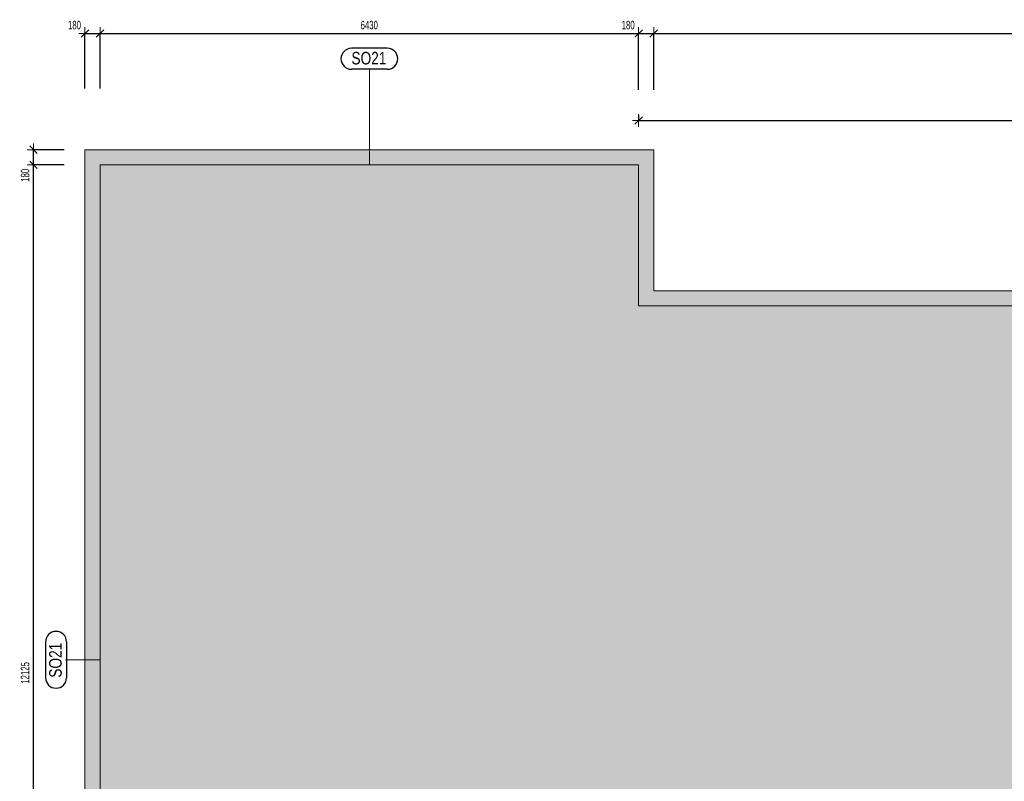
# Model space of a CAD drawing. Header units: millimetres. Extents: x -97971 to 48677, y -63570 to -5533.
# Tile 30 of 65: x -18897 to -7142, y -52833 to -43739. Entities that reach past the tile are written whole.
import ezdxf

# ---------------------------------------------------------------- set-up
doc = ezdxf.new("R2010")
doc.units = ezdxf.units.MM
doc.header["$PDMODE"] = 65
for name, color, linetype, lineweight in [('XR$1$1.PP - NÁVRH_1', 7, 'Continuous', 25), ('XR$2$KOTY_1', 7, 'Continuous', 25), ('XR$7$FILING ___1', 7, 'Continuous', 25)]:
    doc.layers.add(name, color=color, linetype=linetype, lineweight=lineweight)
doc.styles.add('ARIAL', font='ARIAL.TTF')
doc.styles.add('ARIALNARROW', font='ARIALN.TTF')
doc.dimstyles.new('DIMSTYLE_3', dxfattribs={"dimtxt": 100, "dimasz": 150, "dimexe": 0, "dimexo": 0, "dimgap": 50, "dimtad": 2, "dimdec": 0, "dimrnd": 5, "dimzin": 12, "dimdsep": 46, "dimtxsty": 'ARIALNARROW', "dimblk1": 'ALL_ML_STRICH', "dimblk2": 'ALL_ML_STRICH', "dimsah": 1, "dimcen": 0, "dimclrd": 6, "dimclre": 6, "dimclrt": 6, "dimadec": 0, "dimazin": 0, "dimtfac": 1, "dimtdec": 0, "dimtix": 1, "dimtmove": 2, "dimatfit": 3, "dimfxl": 0, "dimtzin": 0, "dimlwd": 0, "dimlwe": 13, "dimarcsym": 0})
doc.dimstyles.new('DIMSTYLE_5', dxfattribs={"dimtxt": 100, "dimasz": 150, "dimexe": 0, "dimexo": 0, "dimgap": 50, "dimtad": 2, "dimdec": 0, "dimrnd": 5, "dimzin": 12, "dimdsep": 46, "dimtxsty": 'ARIALNARROW', "dimblk1": 'ALL_ML_STRICH', "dimblk2": 'ALL_ML_STRICH', "dimsah": 1, "dimcen": 0, "dimclrd": 6, "dimclre": 6, "dimclrt": 6, "dimadec": 0, "dimazin": 0, "dimtfac": 1, "dimtdec": 0, "dimtix": 1, "dimtmove": 2, "dimatfit": 3, "dimfxl": 0, "dimtvp": 1.2, "dimtzin": 0, "dimlwd": 0, "dimlwe": 13, "dimarcsym": 0})

# ---------------------------------------------------------------- blocks, each defined once
blk = doc.blocks.new('ALL_ML_STRICH')
at = {"color": 0, "linetype": 'ByBlock', "lineweight": -2}
for p, q in [((-1, 0), (0.5, 0)), ((-0.3, -0.3), (0.3, 0.3)), ((0, -0.5), (0, 0.5))]:
    blk.add_line(p, q, dxfattribs=at)
blk = doc.blocks.new('*D26')
at = {"layer": 'DEFPOINTS', "color": 6, "linetype": 'Continuous', "lineweight": 13}
for p in [(-18118, -43904), (-18118, -45292), (-17938, -45472)]:
    blk.add_point(p, dxfattribs=at)
at = {"layer": 'XR$2$KOTY_1', "color": 6, "linetype": 'Continuous', "lineweight": -2}
for p, q in [((-18118, -44561), (-18118, -43904)), ((-18118, -43904), (-17938, -43904)), ((-17938, -44562), (-17938, -43904))]:
    blk.add_line(p, q, dxfattribs=at)
at = {"layer": 'XR$2$KOTY_1', "color": 6, "linetype": 'Continuous', "lineweight": 13, "xscale": 150, "yscale": 150, "zscale": 150, "rotation": 180}
blk.add_blockref('ALL_ML_STRICH', (-18118, -43904), dxfattribs=at)
at = {"layer": 'XR$2$KOTY_1', "color": 6, "linetype": 'Continuous', "lineweight": 13, "xscale": 150, "yscale": 150, "zscale": 150}
blk.add_blockref('ALL_ML_STRICH', (-17938, -43904), dxfattribs=at)
at = {"layer": 'XR$2$KOTY_1', "color": 6, "linetype": 'Continuous', "lineweight": 13, "insert": (-18243, -43804), "char_height": 100, "width": 243.43, "attachment_point": 5, "style": 'ARIALNARROW'}
blk.add_mtext('\\W0.81;\\A1;{180}', dxfattribs=at)
blk = doc.blocks.new('*D27')
at = {"layer": 'DEFPOINTS', "color": 6, "linetype": 'Continuous', "lineweight": 13}
for p in [(-17938, -43904), (-17938, -45472), (-11508, -45472)]:
    blk.add_point(p, dxfattribs=at)
at = {"layer": 'XR$2$KOTY_1', "color": 6, "linetype": 'Continuous', "lineweight": -2}
for p, q in [((-17938, -44562), (-17938, -43904)), ((-17938, -43904), (-11508, -43904)), ((-11508, -44577), (-11508, -43904))]:
    blk.add_line(p, q, dxfattribs=at)
at = {"layer": 'XR$2$KOTY_1', "color": 6, "linetype": 'Continuous', "lineweight": 13, "xscale": 150, "yscale": 150, "zscale": 150, "rotation": 180}
blk.add_blockref('ALL_ML_STRICH', (-17938, -43904), dxfattribs=at)
at = {"layer": 'XR$2$KOTY_1', "color": 6, "linetype": 'Continuous', "lineweight": 13, "xscale": 150, "yscale": 150, "zscale": 150}
blk.add_blockref('ALL_ML_STRICH', (-11508, -43904), dxfattribs=at)
at = {"layer": 'XR$2$KOTY_1', "color": 6, "linetype": 'Continuous', "lineweight": 13, "insert": (-14724, -43804), "char_height": 100, "width": 324.57, "attachment_point": 5, "style": 'ARIALNARROW'}
blk.add_mtext('\\W0.81;\\A1;{6430}', dxfattribs=at)
blk = doc.blocks.new('*D28')
at = {"layer": 'DEFPOINTS', "color": 6, "linetype": 'Continuous', "lineweight": 13}
for p in [(-11508, -43904), (-11328, -45292), (-11508, -45472)]:
    blk.add_point(p, dxfattribs=at)
at = {"layer": 'XR$2$KOTY_1', "color": 6, "linetype": 'Continuous', "lineweight": -2}
for p, q in [((-11508, -44577), (-11508, -43904)), ((-11508, -43904), (-11328, -43904)), ((-11328, -44577), (-11328, -43904))]:
    blk.add_line(p, q, dxfattribs=at)
at = {"layer": 'XR$2$KOTY_1', "color": 6, "linetype": 'Continuous', "lineweight": 13, "xscale": 150, "yscale": 150, "zscale": 150, "rotation": 180}
blk.add_blockref('ALL_ML_STRICH', (-11508, -43904), dxfattribs=at)
at = {"layer": 'XR$2$KOTY_1', "color": 6, "linetype": 'Continuous', "lineweight": 13, "xscale": 150, "yscale": 150, "zscale": 150}
blk.add_blockref('ALL_ML_STRICH', (-11328, -43904), dxfattribs=at)
at = {"layer": 'XR$2$KOTY_1', "color": 6, "linetype": 'Continuous', "lineweight": 13, "insert": (-11633, -43804), "char_height": 100, "width": 243.43, "attachment_point": 5, "style": 'ARIALNARROW'}
blk.add_mtext('\\W0.81;\\A1;{180}', dxfattribs=at)
blk = doc.blocks.new('*D29')
at = {"layer": 'DEFPOINTS', "color": 6, "linetype": 'Continuous', "lineweight": 13}
for p in [(-11328, -43904), (-11328, -45292), (16997, -45292)]:
    blk.add_point(p, dxfattribs=at)
at = {"layer": 'XR$2$KOTY_1', "color": 6, "linetype": 'Continuous', "lineweight": -2}
for p, q in [((-11328, -44577), (-11328, -43904)), ((-11328, -43904), (16997, -43904)), ((16997, -44645), (16997, -43904))]:
    blk.add_line(p, q, dxfattribs=at)
at = {"layer": 'XR$2$KOTY_1', "color": 6, "linetype": 'Continuous', "lineweight": 13, "xscale": 150, "yscale": 150, "zscale": 150, "rotation": 180}
blk.add_blockref('ALL_ML_STRICH', (-11328, -43904), dxfattribs=at)
at = {"layer": 'XR$2$KOTY_1', "color": 6, "linetype": 'Continuous', "lineweight": 13, "xscale": 150, "yscale": 150, "zscale": 150}
blk.add_blockref('ALL_ML_STRICH', (16997, -43904), dxfattribs=at)
at = {"layer": 'XR$2$KOTY_1', "color": 6, "linetype": 'Continuous', "lineweight": 13, "insert": (2830, -43804), "char_height": 100, "width": 405.71, "attachment_point": 5, "style": 'ARIALNARROW'}
blk.add_mtext('\\W0.81;\\A1;{28325}', dxfattribs=at)
blk = doc.blocks.new('*D34')
at = {"layer": 'DEFPOINTS', "color": 6, "linetype": 'Continuous', "lineweight": 13}
for p in [(-17938, -45472), (-18732, -57597), (-17938, -57597)]:
    blk.add_point(p, dxfattribs=at)
at = {"layer": 'XR$2$KOTY_1', "color": 6, "linetype": 'Continuous', "lineweight": -2}
for p, q in [((-18368, -45472), (-18732, -45472)), ((-18732, -57597), (-18732, -45472)), ((-18368, -57597), (-18732, -57597))]:
    blk.add_line(p, q, dxfattribs=at)
at = {"layer": 'XR$2$KOTY_1', "color": 6, "linetype": 'Continuous', "lineweight": 13, "xscale": 150, "yscale": 150, "zscale": 150}
for p, rotation in [((-18732, -45472), 90), ((-18732, -57597), 270)]:
    blk.add_blockref('ALL_ML_STRICH', p, dxfattribs=dict(at, rotation=rotation))
at = {"layer": 'XR$2$KOTY_1', "color": 6, "linetype": 'Continuous', "lineweight": 13, "insert": (-18832, -51539), "char_height": 100, "width": 405.71, "attachment_point": 5, "rotation": 90, "style": 'ARIALNARROW'}
blk.add_mtext('\\W0.81;\\A1;{12125}', dxfattribs=at)
blk = doc.blocks.new('*D35')
at = {"layer": 'DEFPOINTS', "color": 6, "linetype": 'Continuous', "lineweight": 13}
for p in [(-18118, -45292), (-18732, -45472), (-17938, -45472)]:
    blk.add_point(p, dxfattribs=at)
at = {"layer": 'XR$2$KOTY_1', "color": 6, "linetype": 'Continuous', "lineweight": -2}
for p, q in [((-18368, -45292), (-18732, -45292)), ((-18732, -45472), (-18732, -45292)), ((-18368, -45472), (-18732, -45472))]:
    blk.add_line(p, q, dxfattribs=at)
at = {"layer": 'XR$2$KOTY_1', "color": 6, "linetype": 'Continuous', "lineweight": 13, "xscale": 150, "yscale": 150, "zscale": 150}
for p, rotation in [((-18732, -45292), 90), ((-18732, -45472), 270)]:
    blk.add_blockref('ALL_ML_STRICH', p, dxfattribs=dict(at, rotation=rotation))
at = {"layer": 'XR$2$KOTY_1', "color": 6, "linetype": 'Continuous', "lineweight": 13, "insert": (-18832, -45597), "char_height": 100, "width": 243.43, "attachment_point": 5, "rotation": 90, "style": 'ARIALNARROW'}
blk.add_mtext('\\W0.81;\\A1;{180}', dxfattribs=at)
blk = doc.blocks.new('*D187')
at = {"layer": 'DEFPOINTS', "color": 6, "linetype": 'Continuous', "lineweight": 13}
for p in [(-11508, -44943), (-11508, -47157), (-2053, -47607)]:
    blk.add_point(p, dxfattribs=at)
at = {"layer": 'XR$2$KOTY_1', "color": 6, "linetype": 'Continuous', "lineweight": -2}
for p, q in [((-11508, -44880), (-11508, -44943)), ((-11508, -44943), (-2053, -44943)), ((-2053, -45519), (-2053, -44943))]:
    blk.add_line(p, q, dxfattribs=at)
at = {"layer": 'XR$2$KOTY_1', "color": 6, "linetype": 'Continuous', "lineweight": 13, "xscale": 150, "yscale": 150, "zscale": 150, "rotation": 180}
blk.add_blockref('ALL_ML_STRICH', (-11508, -44943), dxfattribs=at)
at = {"layer": 'XR$2$KOTY_1', "color": 6, "linetype": 'Continuous', "lineweight": 13, "xscale": 150, "yscale": 150, "zscale": 150}
blk.add_blockref('ALL_ML_STRICH', (-2053, -44943), dxfattribs=at)
at = {"layer": 'XR$2$KOTY_1', "color": 6, "linetype": 'Continuous', "lineweight": 13, "insert": (-6781, -44843), "char_height": 100, "width": 324.57, "attachment_point": 5, "style": 'ARIALNARROW'}
blk.add_mtext('\\W0.81;\\A1;{9455}', dxfattribs=at)

msp = doc.modelspace()

# ---------------------------------------------------------------- hatches: boundary and pattern name
at = {"layer": 'XR$7$FILING ___1', "linetype": 'Continuous', "lineweight": 13}
for color, points in [(11, [(-11327.8, -45291.7), (-18117.8, -45291.7), (-18117.8, -57776.7), (-10837.8, -57776.7), (-10837.8, -57596.7), (-17937.8, -57596.7), (-17937.8, -45471.7), (-11507.8, -45471.7), (-11507.8, -47156.7), (-1982.8, -47156.7), (-1982.8, -46976.7), (-11327.8, -46976.7)]), (254, [(-2875.1, -47156.7), (-11507.8, -47156.7), (-11507.8, -45471.7), (-17937.8, -45471.7), (-17937.8, -57596.7), (-12335.6, -57596.7), (-12335.6, -57146.7), (-11957.8, -57146.7), (-11957.8, -53172.2), (-11507.8, -53172.2), (-11507.8, -53566.7), (-2652.8, -53566.7), (-2652.8, -47606.7), (-2875.1, -47606.7)])]:
    msp.add_hatch(color=color, dxfattribs=at).paths.add_polyline_path(points, flags=0)
h = msp.add_hatch(dxfattribs=at)
h.set_pattern_fill('VZOR', scale=108, style=0, pattern_type=2)
h.set_pattern_definition([(0, (216, 216), (108, 108), [108, -108]), (90, (216, 216), (-108, 108), [108, -108])])
h.paths.add_polyline_path([(-11327.8, -45291.7), (-18117.8, -45291.7), (-18117.8, -57776.7), (-10837.8, -57776.7), (-10837.8, -57596.7), (-17937.8, -57596.7), (-17937.8, -45471.7), (-11507.8, -45471.7), (-11507.8, -47156.7), (-1982.8, -47156.7), (-1982.8, -46976.7), (-11327.8, -46976.7)], flags=0)

# ---------------------------------------------------------------- linework, layer by layer
at = {"layer": 'XR$1$1.PP - NÁVRH_1', "color": 7, "linetype": 'Continuous', "lineweight": 13}
for p, q in [((-18117.8, -45291.7), (-18117.8, -57776.7)), ((-11327.8, -45291.7), (-18117.8, -45291.7)), ((-11327.8, -46976.7), (-11327.8, -45291.7)), ((-11507.8, -45471.7), (-17937.8, -45471.7)), ((-17937.8, -45471.7), (-17937.8, -57596.7)), ((-11507.8, -47156.7), (-11507.8, -45471.7)), ((-1982.8, -46976.7), (-11327.8, -46976.7)), ((-2875.1, -47156.7), (-11507.8, -47156.7))]:
    msp.add_line(p, q, dxfattribs=at)
at = {"layer": 'XR$2$KOTY_1', "color": 3, "linetype": 'Continuous', "lineweight": 25}
for p, q in [((-14508.2, -44080.3), (-14936.8, -44080.3)), ((-14508.2, -44330.3), (-14936.8, -44330.3)), ((-18588.4, -51167.7), (-18588.4, -51596.3)), ((-18338.4, -51167.7), (-18338.4, -51596.3))]:
    msp.add_line(p, q, dxfattribs=at)
at = {"layer": 'XR$2$KOTY_1', "color": 3, "linetype": 'Continuous', "lineweight": 13}
for p, q in [((-14722.8, -44330.3), (-14722.8, -45471.7)), ((-18348.4, -51382.3), (-17937.8, -51382.3))]:
    msp.add_line(p, q, dxfattribs=at)
at = {"layer": 'XR$2$KOTY_1', "color": 3, "linetype": 'Continuous', "lineweight": 25}
for centre, start, end in [((-14936.8, -44205.3), 90, 270), ((-14508.2, -44205.3), 270, 90), ((-18463.4, -51167.7), 0, 180), ((-18463.4, -51596.3), 180, 0)]:
    msp.add_arc(centre, 125, start, end, dxfattribs=at)

# ---------------------------------------------------------------- texts
at = {"layer": 'XR$2$KOTY_1', "color": 3, "linetype": 'Continuous', "lineweight": 25, "insert": (-14936.8, -44275.3), "char_height": 150, "width": 487.237, "attachment_point": 7, "style": 'ARIAL'}
msp.add_mtext('\\W0.78;SO21', dxfattribs=at)
at = {"layer": 'XR$2$KOTY_1', "color": 3, "linetype": 'Continuous', "lineweight": 25, "insert": (-18393.4, -51596.3), "char_height": 150, "width": 487.237, "attachment_point": 7, "rotation": 90, "style": 'ARIAL'}
msp.add_mtext('\\W0.78;SO21', dxfattribs=at)

# ---------------------------------------------------------------- dimensions: what is measured, and where the dimension line sits
at = {"layer": 'XR$2$KOTY_1', "color": 6, "linetype": 'Continuous', "lineweight": 13}
for base, p1, p2, dimstyle, picture, middle in [((-17937.8, -43904.5), (-18117.8, -44561.2), (-17937.8, -44561.6), 'DIMSTYLE_5', '*D26', (-18243, -43804.5)), ((-11507.8, -43904.5), (-17937.8, -44561.6), (-11507.8, -44577), 'DIMSTYLE_3', '*D27', (-14723.9, -43804.5)), ((-11327.8, -43904.5), (-11507.8, -44577), (-11327.8, -44577.4), 'DIMSTYLE_5', '*D28', (-11633, -43804.5)), ((16997.2, -43904.5), (-11327.8, -44577.4), (16997.2, -44644.9), 'DIMSTYLE_3', '*D29', (2830, -43804.5)), ((-2052.8, -44943.4), (-11507.8, -44880.3), (-2052.8, -45519.2), 'DIMSTYLE_3', '*D187', (-6781.4, -44843.4))]:
    dim = msp.add_linear_dim(base=base, p1=p1, p2=p2, dimstyle=dimstyle, override={"dimpost": '<>', "dimclrd": 6, "dimclre": 6, "dimclrt": 6, "dimlwd": 0, "dimlwe": 13}, dxfattribs=at)
    dim.commit()
    dim.dimension.update_dxf_attribs({"geometry": picture, "text_midpoint": middle, "dimtype": 160})
for base, p1, p2, dimstyle, picture, middle in [((-18731.5, -45291.7), (-18368.5, -45471.7), (-18368.5, -45291.7), 'DIMSTYLE_5', '*D35', (-18831.5, -45596.8)), ((-18731.5, -45471.7), (-18368.5, -57596.7), (-18368.5, -45471.7), 'DIMSTYLE_3', '*D34', (-18831.5, -51538.8))]:
    dim = msp.add_linear_dim(base=base, p1=p1, p2=p2, angle=90, dimstyle=dimstyle, override={"dimpost": '<>', "dimclrd": 6, "dimclre": 6, "dimclrt": 6, "dimlwd": 0, "dimlwe": 13}, dxfattribs=at)
    dim.commit()
    dim.dimension.update_dxf_attribs({"geometry": picture, "text_midpoint": middle, "dimtype": 160})

doc.saveas('drawing.dxf')
